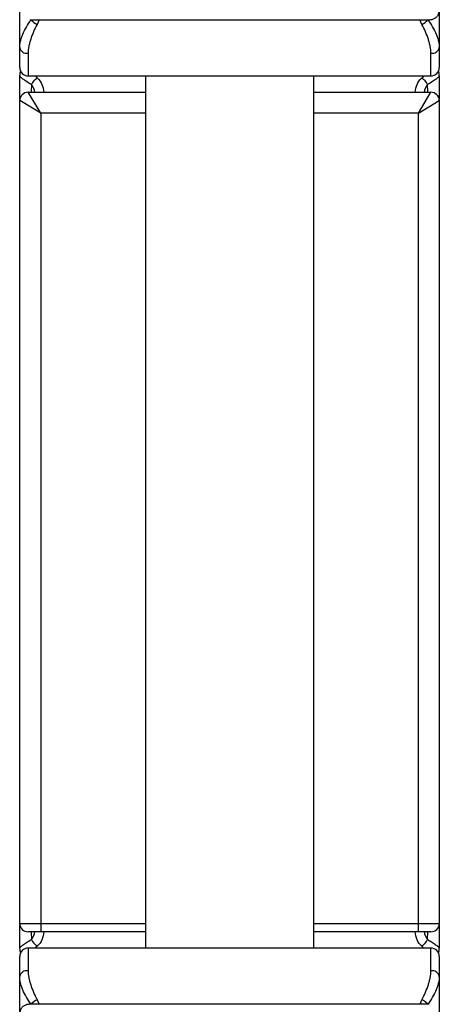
# Paper-space layout '_Inferior' of a CAD drawing. Header units: millimetres. Extents: x -216 to -116, y 580 to 1680.
# Tile 2 of 4: x -216 to -116, y 1013 to 1247. Entities that reach past the tile are written whole.
import ezdxf

# ---------------------------------------------------------------- set-up
doc = ezdxf.new("R2010")
doc.units = ezdxf.units.MM

psp = doc.layouts.new('_Inferior')

# ---------------------------------------------------------------- linework, layer by layer
at = {"color": 7, "linetype": 'Continuous', "lineweight": 25}
for p, q in [((-216.39, 1235.88), (-216.39, 1249.22)), ((-116.39, 1249.22), (-116.39, 1235.88)), ((-213.97, 1247.28), (-118.8, 1247.28)), ((-216.39, 1228.25), (-216.39, 1233.93)), ((-214.39, 1233.88), (-118.39, 1233.88)), ((-186.39, 1233.88), (-186.39, 1026.12)), ((-146.39, 1233.88), (-146.39, 1026.12)), ((-116.39, 1233.93), (-116.39, 1228.25)), ((-211.39, 1225), (-214.39, 1230)), ((-214.39, 1230), (-186.39, 1230)), ((-146.39, 1230), (-118.39, 1230)), ((-121.39, 1225), (-118.39, 1230)), ((-216.39, 1032), (-216.39, 1228)), ((-211.39, 1225), (-216.39, 1228)), ((-121.39, 1225), (-116.39, 1228)), ((-116.39, 1228), (-116.39, 1032)), ((-211.39, 1225), (-211.39, 1030)), ((-121.39, 1030), (-121.39, 1225)), ((-216.39, 1032), (-186.39, 1032)), ((-216.39, 1026.07), (-216.39, 1031.75)), ((-186.39, 1030), (-214.39, 1030)), ((-146.39, 1032), (-116.39, 1032)), ((-118.39, 1030), (-146.39, 1030)), ((-116.39, 1031.75), (-116.39, 1026.07)), ((-118.39, 1026.12), (-214.39, 1026.12)), ((-216.39, 1010.8), (-216.39, 1024.12)), ((-116.39, 1024.12), (-116.39, 1010.8)), ((-118.81, 1012.73), (-213.99, 1012.73))]:
    psp.add_line(p, q, dxfattribs=at)
at = {"color": 8, "linetype": 'Continuous', "lineweight": 25}
for p, q in [((-211.79, 1247.28), (-212.24, 1246.17)), ((-120.54, 1246.17), (-121, 1247.28)), ((-214.39, 1239.29), (-214.39, 1233.88)), ((-118.39, 1233.88), (-118.39, 1239.29)), ((-212.73, 1233.88), (-212.16, 1233.34)), ((-213.6, 1231.83), (-213.63, 1230)), ((-119.16, 1230), (-119.19, 1231.83)), ((-186.39, 1225), (-211.39, 1225)), ((-121.39, 1225), (-146.39, 1225)), ((-213.63, 1030), (-213.6, 1028.17)), ((-119.19, 1028.17), (-119.16, 1030)), ((-214.39, 1026.12), (-214.39, 1020.72)), ((-120.07, 1026.12), (-120.63, 1026.66)), ((-118.39, 1020.72), (-118.39, 1026.12)), ((-212.24, 1013.83), (-211.79, 1012.73)), ((-120.99, 1012.73), (-120.55, 1013.83))]:
    psp.add_line(p, q, dxfattribs=at)
at = {"color": 7, "linetype": 'Continuous', "lineweight": 25}
for centre, radius, start, end in [((-209.24, 1251.84), 6.41, 225.9101, 242.1122), ((-123.54, 1251.84), 6.41, 297.8878, 314.0899), ((-214.66, 1241.05), 1.78, 192.7526, 278.6587), ((-118.13, 1241.05), 1.78, 261.3413, 347.2474), ((-214.39, 1235.88), 2, 180, 270), ((-214.39, 1234.12), 2, 153.7768, 180), ((-118.39, 1235.88), 2, 270, 0), ((-118.39, 1234.12), 2, 0, 26.2232), ((-211.03, 1230.82), 2.76, 114.074, 158.5225), ((-121.76, 1230.82), 2.76, 21.4775, 65.926), ((-214.39, 1228), 2, 90, 180), ((-118.39, 1228), 2, 0, 90), ((-214.39, 1032), 2, 180, 270), ((-118.39, 1032), 2, 270, 0), ((-211.03, 1029.18), 2.76, 201.4892, 245.9249), ((-121.76, 1029.18), 2.76, 294.0751, 338.5108), ((-214.39, 1024.12), 2, 90, 180), ((-214.39, 1025.88), 2, 180, 206.0366), ((-118.39, 1024.12), 2, 360, 90), ((-118.39, 1025.88), 2, 333.9634, 0), ((-214.66, 1018.96), 1.78, 81.3426, 167.2503), ((-118.13, 1018.96), 1.78, 12.7497, 98.6574), ((-209.24, 1008.17), 6.41, 117.8916, 134.0986), ((-123.54, 1008.17), 6.41, 45.9014, 62.1084)]:
    psp.add_arc(centre, radius, start, end, dxfattribs=at)
at = {"color": 8, "linetype": 'Continuous', "lineweight": 25}
for centre, start, end in [((-214.44, 1233.93), 150.2158, 179.9777), ((-118.35, 1233.93), 0.0223, 29.7842), ((-214.44, 1026.07), 180.0222, 209.5979), ((-118.35, 1026.07), 330.4021, 359.9778)]:
    psp.add_arc(centre, 1.96, start, end, dxfattribs=at)
at = {"color": 7, "linetype": 'Continuous', "lineweight": 25}
for points, knots in [([(-118.82, 1247.3), (-118.77, 1247.29), (-118.55, 1247.27), (-118.08, 1247.34), (-117.43, 1247.59), (-116.84, 1248.1), (-116.45, 1248.79), (-116.42, 1249.28), (-116.4, 1249.52)], [0, 0, 0, 0, 0.064814, 0.251981, 0.439178, 0.629253, 0.822354, 1, 1, 1, 1]), ([(-216.39, 1240.65), (-216.39, 1241.15), (-216.32, 1241.66), (-216.13, 1242.46), (-216.05, 1242.73), (-215.87, 1243.28), (-215.76, 1243.56), (-215.4, 1244.4), (-215.12, 1244.96), (-214.47, 1246.1), (-214.1, 1246.67), (-213.71, 1247.24)], [0, 0, 0, 0, 0.25, 0.25, 0.375, 0.375, 0.5, 0.5, 0.75, 0.75, 1, 1, 1, 1]), ([(-212.24, 1246.17), (-212.56, 1245.57), (-212.85, 1244.98), (-213.36, 1243.79), (-213.59, 1243.2), (-213.87, 1242.33), (-213.96, 1242.03), (-214.11, 1241.46), (-214.18, 1241.17), (-214.34, 1240.34), (-214.39, 1239.8), (-214.39, 1239.29)], [0, 0, 0, 0, 0.25, 0.25, 0.5, 0.5, 0.625, 0.625, 0.75, 0.75, 1, 1, 1, 1]), ([(-118.39, 1239.29), (-118.39, 1239.8), (-118.45, 1240.34), (-118.61, 1241.17), (-118.68, 1241.46), (-118.83, 1242.03), (-118.91, 1242.33), (-119.2, 1243.2), (-119.43, 1243.79), (-119.94, 1244.98), (-120.23, 1245.57), (-120.54, 1246.17)], [0, 0, 0, 0, 0.25, 0.25, 0.375, 0.375, 0.5, 0.5, 0.75, 0.75, 1, 1, 1, 1]), ([(-119.08, 1247.24), (-118.68, 1246.67), (-118.32, 1246.1), (-117.68, 1244.98), (-117.39, 1244.41), (-117.03, 1243.57), (-116.93, 1243.29), (-116.74, 1242.74), (-116.66, 1242.47), (-116.46, 1241.67), (-116.39, 1241.15), (-116.39, 1240.65)], [0, 0, 0, 0, 0.25, 0.25, 0.5, 0.5, 0.625, 0.625, 0.75, 0.75, 1, 1, 1, 1]), ([(-213.6, 1231.83), (-214.03, 1232.07), (-214.41, 1232.31), (-214.92, 1232.64), (-215.08, 1232.75), (-215.38, 1232.95), (-215.51, 1233.05), (-215.88, 1233.33), (-216.07, 1233.49), (-216.33, 1233.75), (-216.39, 1233.86), (-216.39, 1233.93)], [0, 0, 0, 0, 0.25, 0.25, 0.375, 0.375, 0.5, 0.5, 0.75, 0.75, 1, 1, 1, 1]), ([(-116.39, 1233.93), (-116.39, 1233.86), (-116.46, 1233.75), (-116.65, 1233.56), (-116.73, 1233.49), (-116.92, 1233.33), (-117.03, 1233.24), (-117.39, 1232.96), (-117.69, 1232.76), (-118.37, 1232.31), (-118.76, 1232.07), (-119.19, 1231.83)], [0, 0, 0, 0, 0.25, 0.25, 0.375, 0.375, 0.5, 0.5, 0.75, 0.75, 1, 1, 1, 1]), ([(-212.16, 1233.34), (-211.67, 1232.92), (-211.33, 1232.44), (-210.85, 1231.3), (-210.71, 1230.68), (-210.64, 1230)], [0, 0, 0, 0, 0.5, 0.5, 1, 1, 1, 1]), ([(-122.15, 1230), (-122.07, 1230.68), (-121.94, 1231.3), (-121.46, 1232.44), (-121.12, 1232.92), (-120.63, 1233.34)], [0, 0, 0, 0, 0.5, 0.5, 1, 1, 1, 1]), ([(-210.64, 1030), (-210.71, 1029.32), (-210.85, 1028.69), (-211.33, 1027.56), (-211.67, 1027.07), (-212.16, 1026.66)], [0, 0, 0, 0, 0.5, 0.5, 1, 1, 1, 1]), ([(-120.63, 1026.66), (-121.12, 1027.07), (-121.46, 1027.56), (-121.94, 1028.69), (-122.08, 1029.32), (-122.15, 1030)], [0, 0, 0, 0, 0.5, 0.5, 1, 1, 1, 1]), ([(-216.39, 1026.07), (-216.39, 1026.14), (-216.33, 1026.24), (-216.14, 1026.44), (-216.06, 1026.51), (-215.87, 1026.67), (-215.76, 1026.76), (-215.4, 1027.03), (-215.1, 1027.24), (-214.42, 1027.68), (-214.03, 1027.92), (-213.6, 1028.17)], [0, 0, 0, 0, 0.25, 0.25, 0.375, 0.375, 0.5, 0.5, 0.75, 0.75, 1, 1, 1, 1]), ([(-119.19, 1028.17), (-118.76, 1027.92), (-118.37, 1027.69), (-117.86, 1027.35), (-117.71, 1027.25), (-117.41, 1027.04), (-117.27, 1026.94), (-116.91, 1026.67), (-116.72, 1026.51), (-116.46, 1026.24), (-116.39, 1026.14), (-116.39, 1026.07)], [0, 0, 0, 0, 0.25, 0.25, 0.375, 0.375, 0.5, 0.5, 0.75, 0.75, 1, 1, 1, 1]), ([(-214.39, 1020.72), (-214.39, 1020.2), (-214.34, 1019.67), (-214.18, 1018.83), (-214.11, 1018.55), (-213.96, 1017.97), (-213.87, 1017.68), (-213.59, 1016.8), (-213.36, 1016.22), (-212.85, 1015.03), (-212.56, 1014.43), (-212.24, 1013.83)], [0, 0, 0, 0, 0.25, 0.25, 0.375, 0.375, 0.5, 0.5, 0.75, 0.75, 1, 1, 1, 1]), ([(-120.55, 1013.83), (-120.23, 1014.43), (-119.94, 1015.03), (-119.43, 1016.22), (-119.2, 1016.8), (-118.91, 1017.68), (-118.83, 1017.97), (-118.68, 1018.55), (-118.61, 1018.83), (-118.45, 1019.67), (-118.39, 1020.2), (-118.39, 1020.72)], [0, 0, 0, 0, 0.25, 0.25, 0.5, 0.5, 0.625, 0.625, 0.75, 0.75, 1, 1, 1, 1]), ([(-213.71, 1012.77), (-214.1, 1013.34), (-214.47, 1013.9), (-215.11, 1015.03), (-215.4, 1015.59), (-215.75, 1016.43), (-215.86, 1016.71), (-216.05, 1017.27), (-216.13, 1017.54), (-216.32, 1018.34), (-216.39, 1018.86), (-216.39, 1019.35)], [0, 0, 0, 0, 0.25, 0.25, 0.5, 0.5, 0.625, 0.625, 0.75, 0.75, 1, 1, 1, 1]), ([(-116.39, 1019.35), (-116.39, 1018.86), (-116.46, 1018.35), (-116.66, 1017.55), (-116.74, 1017.28), (-116.92, 1016.73), (-117.03, 1016.45), (-117.39, 1015.61), (-117.67, 1015.04), (-118.32, 1013.91), (-118.68, 1013.34), (-119.08, 1012.77)], [0, 0, 0, 0, 0.25, 0.25, 0.375, 0.375, 0.5, 0.5, 0.75, 0.75, 1, 1, 1, 1]), ([(-213.97, 1012.72), (-214.02, 1012.73), (-214.23, 1012.75), (-214.7, 1012.68), (-215.35, 1012.43), (-215.94, 1011.93), (-216.34, 1011.23), (-216.37, 1010.74), (-216.39, 1010.5)], [0, 0, 0, 0, 0.062178, 0.249892, 0.437035, 0.627079, 0.820201, 1, 1, 1, 1])]:
    psp.add_open_spline(points, degree=3, knots=knots, dxfattribs=at)
at = {"color": 8, "linetype": 'Continuous', "lineweight": 25}
for points, knots in [([(-120.63, 1233.34), (-120.42, 1233.51), (-120.19, 1233.7), (-120.04, 1233.86), (-120.02, 1233.88)], [0, 0, 0, 0, 0.881545, 1, 1, 1, 1]), ([(-212.81, 1230), (-212.83, 1230.17), (-212.9, 1230.88), (-213.3, 1231.42), (-213.6, 1231.83)], [0, 0, 0, 0, 0.234602, 1, 1, 1, 1]), ([(-119.19, 1231.83), (-119.49, 1231.42), (-119.89, 1230.89), (-119.96, 1230.17), (-119.97, 1230)], [0, 0, 0, 0, 0.76633, 1, 1, 1, 1]), ([(-213.6, 1028.17), (-213.3, 1028.58), (-212.9, 1029.11), (-212.83, 1029.83), (-212.82, 1030)], [0, 0, 0, 0, 0.76532, 1, 1, 1, 1]), ([(-119.98, 1030), (-119.96, 1029.83), (-119.88, 1029.11), (-119.49, 1028.58), (-119.19, 1028.17)], [0, 0, 0, 0, 0.235622, 1, 1, 1, 1]), ([(-212.16, 1026.66), (-212.36, 1026.49), (-212.59, 1026.3), (-212.75, 1026.14), (-212.76, 1026.12)], [0, 0, 0, 0, 0.8996535, 1, 1, 1, 1])]:
    psp.add_open_spline(points, degree=3, knots=knots, dxfattribs=at)

doc.saveas('drawing.dxf')
